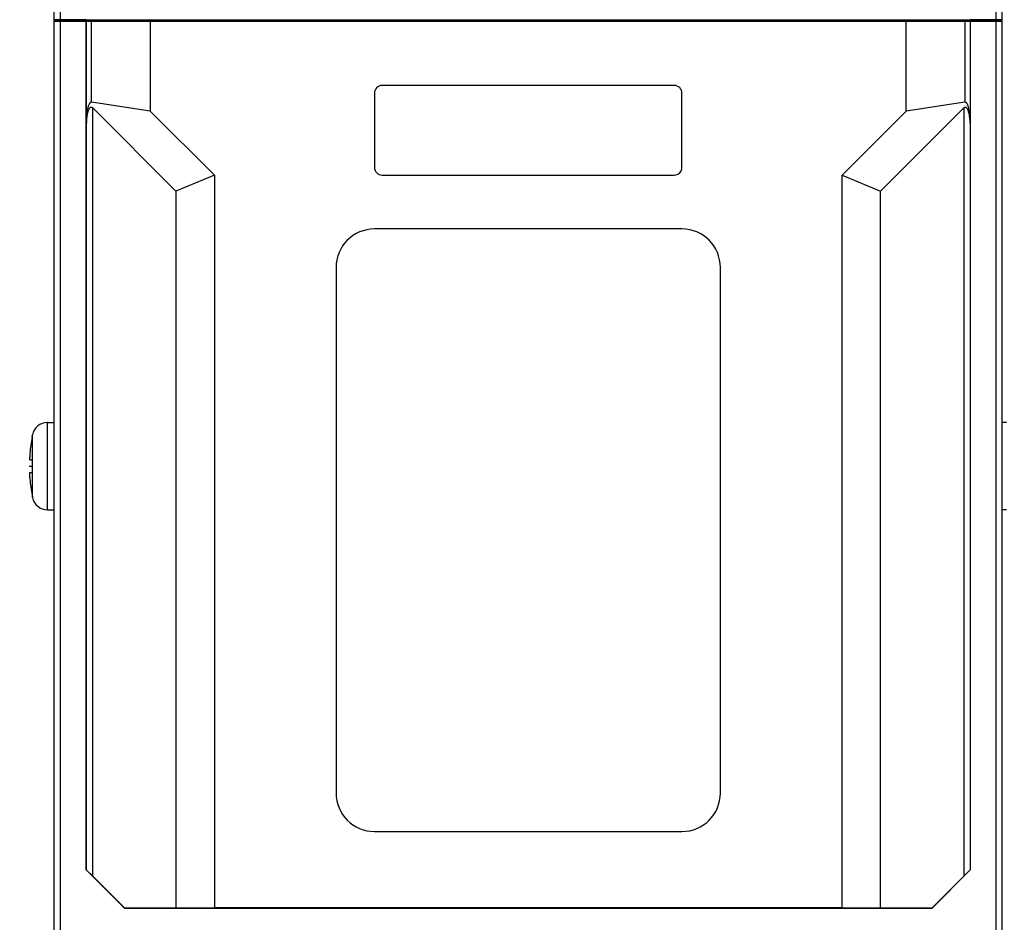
# Model space of a CAD drawing. Header units: millimetres. Extents: x 1117 to 38156, y -1945 to 7303.
# Tile 3 of 256: x 1238 to 1315, y 864 to 934. Entities that reach past the tile are written whole.
import ezdxf

# ---------------------------------------------------------------- set-up
doc = ezdxf.new("R2010")
doc.units = ezdxf.units.MM
doc.styles.get("Standard").update_dxf_attribs({"font": 'arial.ttf'})
doc.dimstyles.new('DIMSTYLE_1', dxfattribs={"dimtxt": 4.2, "dimasz": 3.6, "dimexe": 2.5, "dimexo": 0, "dimgap": 1.05, "dimtad": 1, "dimdsep": 46, "dimtxsty": 'Standard', "dimblk": '_FILLED', "dimblk1": '_FILLED', "dimblk2": '_FILLED', "dimcen": 0.09, "dimazin": 2, "dimtp": 0.01, "dimtm": 0.01, "dimtfac": 1, "dimtofl": 0, "dimtmove": 0, "dimatfit": 3, "dimldrblk": '_FILLED', "dimfxl": 0, "dimtolj": 1, "dimarcsym": 0})

# ---------------------------------------------------------------- blocks, each defined once
blk = doc.blocks.new('_FILLED')
at = {"color": 0, "linetype": 'ByBlock'}
blk.add_solid([(0, 0), (-1, 0.167), (-1, -0.167)], dxfattribs=at)
blk = doc.blocks.new('*D6')
at = {"color": 0, "linetype": 'Continuous', "lineweight": -2}
for p, q in [((1306.059, 1031.323), (1339.614, 1031.323)), ((1337.114, 1027.723), (1337.114, 840.923)), ((1306.059, 837.323), (1339.614, 837.323))]:
    blk.add_line(p, q, dxfattribs=at)
at = {"layer": 'Defpoints', "color": 0, "linetype": 'Continuous'}
for p in [(1306.059, 1031.323), (1306.059, 837.323), (1337.114, 837.323)]:
    blk.add_point(p, dxfattribs=at)
at = {"color": 0, "linetype": 'Continuous', "lineweight": -2, "xscale": 3.6, "yscale": 3.6, "zscale": 3.6}
for p, rotation in [((1337.114, 1031.323), 90), ((1337.114, 837.323), 270)]:
    blk.add_blockref('_FILLED', p, dxfattribs=dict(at, rotation=rotation))
at = {"color": 0, "linetype": 'Continuous', "insert": (1322.73, 934.519), "char_height": 10, "width": 9.25313, "attachment_point": 2, "rotation": 90, "line_spacing_factor": 0.9}
blk.add_mtext('\\A1;194', dxfattribs=at)
blk = doc.blocks.new('*D7')
at = {"color": 0, "linetype": 'Continuous', "lineweight": -2}
for p, q in [((1312.359, 1036.323), (1355.396, 1036.323)), ((1352.896, 1032.723), (1352.896, 836.923)), ((1301.309, 833.323), (1355.396, 833.323))]:
    blk.add_line(p, q, dxfattribs=at)
at = {"layer": 'Defpoints', "color": 0, "linetype": 'Continuous'}
for p in [(1312.359, 1036.323), (1301.309, 833.323), (1352.896, 833.323)]:
    blk.add_point(p, dxfattribs=at)
at = {"color": 0, "linetype": 'Continuous', "lineweight": -2, "xscale": 3.6, "yscale": 3.6, "zscale": 3.6}
for p, rotation in [((1352.896, 1036.323), 90), ((1352.896, 833.323), 270)]:
    blk.add_blockref('_FILLED', p, dxfattribs=dict(at, rotation=rotation))
at = {"color": 0, "linetype": 'Continuous', "insert": (1338.513, 934.741), "char_height": 10, "width": 9.25313, "attachment_point": 2, "rotation": 90, "line_spacing_factor": 0.9}
blk.add_mtext('\\A1;203', dxfattribs=at)
blk = doc.blocks.new('*D79')
at = {"color": 0, "linetype": 'Continuous', "lineweight": -2}
for p, q in [((1243.259, 1036.323), (1191.286, 1036.323)), ((1193.786, 1032.723), (1193.786, 834.332)), ((1267.059, 830.732), (1191.286, 830.732))]:
    blk.add_line(p, q, dxfattribs=at)
at = {"layer": 'Defpoints', "color": 0, "linetype": 'Continuous'}
for p in [(1243.259, 1036.323), (1193.786, 830.732), (1267.059, 830.732)]:
    blk.add_point(p, dxfattribs=at)
at = {"color": 0, "linetype": 'Continuous', "lineweight": -2, "xscale": 3.6, "yscale": 3.6, "zscale": 3.6}
for p, rotation in [((1193.786, 1036.323), 90), ((1193.786, 830.732), 270)]:
    blk.add_blockref('_FILLED', p, dxfattribs=dict(at, rotation=rotation))
at = {"color": 0, "linetype": 'Continuous', "insert": (1187.631, 933.527), "char_height": 10, "attachment_point": 5, "rotation": 90}
blk.add_mtext('\\A1;205.59', dxfattribs=at)

msp = doc.modelspace()

# ---------------------------------------------------------------- linework, layer by layer
at = {"linetype": 'Continuous'}
for p, q in [((1241.059, 862.323), (1241.059, 1019.971)), ((1241.559, 934.148), (1241.559, 1019.971)), ((1314.559, 1019.971), (1314.559, 934.148)), ((1315.059, 862.323), (1315.059, 1019.971)), ((1241.059, 934.064), (1242.659, 934.064)), ((1241.059, 934.023), (1243.559, 934.023)), ((1243.559, 934.148), (1241.559, 934.148)), ((1241.559, 861.823), (1241.559, 934.023)), ((1242.432, 934.023), (1242.432, 934.064)), ((1242.659, 934.023), (1242.659, 934.1)), ((1243.559, 867.823), (1243.559, 934.023)), ((1243.57, 926.071), (1243.57, 934.023)), ((1243.57, 934.023), (1312.549, 934.023)), ((1243.659, 934.023), (1243.659, 934.105)), ((1312.459, 934.105), (1243.659, 934.105)), ((1243.971, 927.718), (1243.971, 934.023)), ((1248.559, 934.023), (1248.559, 927.023)), ((1307.559, 927.023), (1307.559, 934.023)), ((1312.147, 934.023), (1312.147, 927.718)), ((1312.459, 934.023), (1312.459, 934.105)), ((1312.549, 934.023), (1312.549, 926.071)), ((1314.559, 934.148), (1312.559, 934.148)), ((1312.559, 934.023), (1312.559, 867.823)), ((1312.559, 934.023), (1315.059, 934.023)), ((1313.459, 934.023), (1313.459, 934.1)), ((1315.059, 934.064), (1313.459, 934.064)), ((1313.686, 934.023), (1313.686, 934.064)), ((1314.559, 934.023), (1314.559, 861.823)), ((1266.059, 928.423), (1266.059, 922.623)), ((1289.459, 929.023), (1266.659, 929.023)), ((1290.059, 922.623), (1290.059, 928.423)), ((1248.559, 927.023), (1243.971, 927.718)), ((1312.147, 927.718), (1307.559, 927.023)), ((1244.068, 867.339), (1244.068, 927.271)), ((1244.068, 927.271), (1250.559, 920.78)), ((1248.559, 927.023), (1253.559, 922.023)), ((1302.559, 922.023), (1307.559, 927.023)), ((1305.559, 920.78), (1312.05, 927.271)), ((1312.05, 927.271), (1312.05, 867.339)), ((1243.568, 925.687), (1243.57, 926.071)), ((1243.568, 867.826), (1243.568, 925.687)), ((1312.549, 926.071), (1312.55, 925.687)), ((1312.55, 925.687), (1312.55, 867.826)), ((1253.559, 922.023), (1250.559, 920.78)), ((1253.559, 922.023), (1253.559, 864.858)), ((1266.659, 922.023), (1289.459, 922.023)), ((1302.559, 864.858), (1302.559, 922.023)), ((1302.559, 922.023), (1305.559, 920.78)), ((1250.559, 920.78), (1250.559, 864.84)), ((1305.559, 864.84), (1305.559, 920.78)), ((1290.059, 917.823), (1266.059, 917.823)), ((1263.059, 914.823), (1263.059, 873.823)), ((1293.059, 873.823), (1293.059, 914.823)), ((1240.535, 895.923), (1240.535, 902.723)), ((1240.535, 902.723), (1241.059, 902.723)), ((1315.383, 902.723), (1315.059, 902.723)), ((1239.327, 901.597), (1239.361, 901.767)), ((1239.336, 901.592), (1239.327, 901.597)), ((1239.361, 896.878), (1239.361, 901.767)), ((1239.109, 899.323), (1239.327, 899.323)), ((1239.161, 899.823), (1239.336, 899.823)), ((1239.161, 898.823), (1239.336, 898.823)), ((1239.327, 897.048), (1239.336, 897.054)), ((1239.327, 897.048), (1239.361, 896.878)), ((1240.535, 895.923), (1241.059, 895.923)), ((1315.383, 895.923), (1315.059, 895.923)), ((1266.059, 870.823), (1290.059, 870.823)), ((1243.559, 867.823), (1243.568, 867.826)), ((1246.559, 864.823), (1243.559, 867.823)), ((1312.559, 867.823), (1309.559, 864.823)), ((1312.559, 867.823), (1312.55, 867.826)), ((1244.068, 867.339), (1246.566, 864.84)), ((1309.552, 864.84), (1312.05, 867.339)), ((1246.559, 864.823), (1246.566, 864.84)), ((1309.559, 864.823), (1246.559, 864.823)), ((1250.559, 864.84), (1246.566, 864.84)), ((1253.559, 864.858), (1250.559, 864.84)), ((1302.559, 864.858), (1253.559, 864.858)), ((1305.559, 864.84), (1302.559, 864.858)), ((1309.552, 864.84), (1305.559, 864.84)), ((1309.559, 864.823), (1309.552, 864.84))]:
    msp.add_line(p, q, dxfattribs=at)
for centre, radius, start, end in [((1266.659, 928.423), 0.6, 90, 180), ((1289.459, 928.423), 0.6, 0, 90), ((1266.659, 922.623), 0.6, 180, 270), ((1289.459, 922.623), 0.6, 270, 0), ((1266.059, 914.823), 3, 90, 180), ((1290.059, 914.823), 3, 0, 90), ((1240.535, 901.523), 1.2, 90, 168.24637), ((1251.109, 899.323), 11.99, 169.09158, 175.21564), ((1242.898, 899.94), 3.754, 177.76949, 178.3579), ((1243.692, 899.909), 4.549, 176.76144, 177.77049), ((1244.461, 899.868), 5.319, 176.3944, 176.78693), ((1244.955, 899.837), 5.814, 175.2047, 176.38953), ((1252.42, 899.323), 13.094, 177.81158, 182.18842), ((1245.095, 898.819), 5.955, 183.92312, 184.78503), ((1251.109, 899.323), 11.99, 184.78436, 190.90842), ((1240.535, 897.123), 1.2, 191.75363, 270), ((1266.059, 873.823), 3, 180, 270), ((1290.059, 873.823), 3, 270, 0)]:
    msp.add_arc(centre, radius, start, end, dxfattribs=at)
for centre, major_axis, ratio, start_param, end_param in [((1241.559, 934.146), (0.5, 0), 0.005236, 1.570796, 3.141593), ((1243.659, 934.1), (1, 0), 0.005236, 1.570796, 3.141593), ((1312.459, 934.1), (1, 0), 0.005236, 0, 1.570796), ((1314.559, 934.146), (0.5, 0), 0.005236, 0, 1.570796), ((1244.068, 867.326), (-0.5, 0.5), 0.012341, -1.558452, -0.005109), ((1312.05, 867.326), (0.5, 0.5), 0.012341, 0.005109, 1.558452)]:
    msp.add_ellipse(centre, major_axis=major_axis, ratio=ratio, start_param=start_param, end_param=end_param, dxfattribs=at)
for points, knots in [([(1243.971, 927.718), (1243.953, 927.72), (1243.915, 927.716), (1243.867, 927.685), (1243.831, 927.644), (1243.791, 927.583), (1243.752, 927.5), (1243.716, 927.397), (1243.687, 927.29), (1243.655, 927.146), (1243.612, 926.891), (1243.586, 926.596), (1243.571, 926.299), (1243.572, 926.15), (1243.572, 926.076)], [0, 0, 0, 0, 0.031437, 0.062326, 0.093178, 0.123963, 0.185729, 0.247749, 0.309957, 0.372304, 0.497302, 0.748163, 0.873954, 1, 1, 1, 1]), ([(1312.546, 926.076), (1312.546, 926.15), (1312.547, 926.299), (1312.532, 926.596), (1312.506, 926.891), (1312.464, 927.146), (1312.431, 927.29), (1312.402, 927.397), (1312.366, 927.5), (1312.328, 927.583), (1312.287, 927.644), (1312.251, 927.685), (1312.203, 927.716), (1312.165, 927.72), (1312.147, 927.718)], [0, 0, 0, 0, 0.126046, 0.251837, 0.502698, 0.627696, 0.690043, 0.752251, 0.814271, 0.876037, 0.906822, 0.937674, 0.968563, 1, 1, 1, 1]), ([(1243.572, 926.076), (1243.575, 926.139), (1243.59, 926.231), (1243.599, 926.356), (1243.611, 926.481), (1243.632, 926.635), (1243.665, 926.82), (1243.702, 926.971), (1243.742, 927.088), (1243.778, 927.173), (1243.817, 927.24), (1243.858, 927.287), (1243.894, 927.316), (1243.94, 927.332), (1244.005, 927.325), (1244.045, 927.294), (1244.068, 927.271)], [0, 0, 0, 0, 0.125405, 0.188157, 0.250875, 0.376092, 0.501008, 0.625505, 0.687557, 0.749414, 0.811012, 0.84177, 0.872734, 0.903842, 0.935623, 1, 1, 1, 1]), ([(1312.05, 927.271), (1312.073, 927.294), (1312.113, 927.325), (1312.178, 927.332), (1312.224, 927.316), (1312.261, 927.287), (1312.301, 927.24), (1312.34, 927.173), (1312.376, 927.088), (1312.416, 926.971), (1312.453, 926.82), (1312.486, 926.635), (1312.507, 926.481), (1312.519, 926.356), (1312.528, 926.231), (1312.543, 926.139), (1312.546, 926.076)], [0, 0, 0, 0, 0.064377, 0.096158, 0.127266, 0.15823, 0.188988, 0.250586, 0.312443, 0.374495, 0.498992, 0.623908, 0.749125, 0.811843, 0.874595, 1, 1, 1, 1]), ([(1239.161, 899.823), (1239.159, 899.823), (1239.156, 899.826), (1239.154, 899.832), (1239.151, 899.842), (1239.148, 899.859), (1239.145, 899.898), (1239.143, 899.961), (1239.144, 900.016), (1239.145, 900.048)], [0, 0, 0, 0, 0.026873, 0.049633, 0.079798, 0.16308, 0.276728, 0.589331, 1, 1, 1, 1]), ([(1239.154, 898.412), (1239.153, 898.44), (1239.149, 898.494), (1239.146, 898.572), (1239.144, 898.642), (1239.144, 898.703), (1239.145, 898.746), (1239.147, 898.775), (1239.149, 898.792), (1239.151, 898.805), (1239.154, 898.814), (1239.157, 898.82), (1239.16, 898.823), (1239.161, 898.823)], [0, 0, 0, 0, 0.202298, 0.391986, 0.563313, 0.711106, 0.830976, 0.879336, 0.919551, 0.951423, 0.974942, 0.990484, 1, 1, 1, 1])]:
    msp.add_open_spline(points, degree=3, knots=knots, dxfattribs=at)

# ---------------------------------------------------------------- dimensions: what is measured, and where the dimension line sits
dim = msp.add_linear_dim(base=(1193.786, 830.732), p1=(1243.259, 1036.323), p2=(1267.059, 830.732), angle=90, dimstyle='DIMSTYLE_1', override={"dimtxt": 10}, dxfattribs=at)
dim.commit()
dim.dimension.update_dxf_attribs({"geometry": '*D79', "text_midpoint": (1187.631, 933.527)})
for base, p1, p2, picture, middle in [((1352.896, 833.323), (1312.359, 1036.323), (1301.309, 833.323), '*D7', (1352.896, 934.741)), ((1337.114, 837.323), (1306.059, 1031.323), (1306.059, 837.323), '*D6', (1337.114, 934.519))]:
    dim = msp.add_linear_dim(base=base, p1=p1, p2=p2, angle=270, dimstyle='DIMSTYLE_1', override={"dimtxt": 10}, dxfattribs=at)
    dim.commit()
    dim.dimension.update_dxf_attribs({"geometry": picture, "text_midpoint": middle, "dimtype": 160})

doc.saveas('drawing.dxf')
